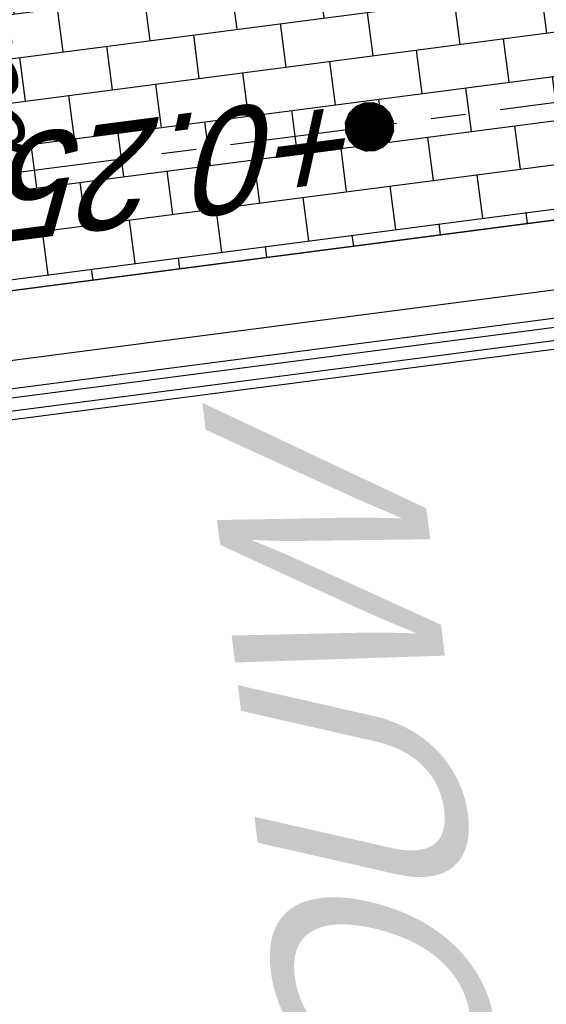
# Model space of a CAD drawing. Extents: x 117893332 to 118394757, y 454959407 to 455669244.
# Tile 63 of 256: x 118280060 to 118282578, y 455191053 to 455195762. Entities that reach past the tile are written whole.
import ezdxf

# ---------------------------------------------------------------- set-up
doc = ezdxf.new("R2010")
doc.units = 0
doc.header["$LTSCALE"] = 200
doc.linetypes.add('Tauw_L_Center2', pattern=[6.4990000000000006, 4, -0.833, 0.833, -0.833])
doc.layers.get('0').update_dxf_attribs({"linetype": 'CONTINUOUS'})
doc.layers.add('INFO', color=6, linetype='CONTINUOUS', plot=False)
for name, color, linetype in [('ZU_N_-_AL999---LP_PE-75_sdr00__18_^200~N_-----', 7, 'CONTINUOUS'), ('ZU_N_-_EL999---LU_pvc160_sdr34~H_-----', 2, 'Tauw_L_Center2'), ('ZU_N_-_ML999---LR_pvc160_sdr34__20_^200~M_-----', 7, 'CONTINUOUS'), ('ZU_N_-_TB00----tekst__50_^200~-_-----', 7, 'CONTINUOUS'), ('ZU_N_-_TVRH----tekst__25_^200~-_-----', 253, 'CONTINUOUS'), ('ZU_N_A_HV01----_arcering verharding gv asfalt~v_-----', 253, 'CONTINUOUS'), ('ZU_N_A_HV02----_arcering verharding ov betonstraatsteen-halfsteensverband~v_-----', 253, 'CONTINUOUS'), ('ZU_N_A_HV02----_arcering verharding ov betontegels-halfsteensverband~v_-----', 253, 'CONTINUOUS'), ('ZU_N_A_HV02----molgoot ov betonstraatsteen~v_-----', 253, 'CONTINUOUS'), ('ZU_N_D_EB00----ONDERDEEL~-_-----', 2, 'CONTINUOUS'), ('ZU_N_D_EB00--F-METSELWERK~-_-----', 7, 'CONTINUOUS')]:
    doc.layers.add(name, color=color, linetype=linetype)
doc.layers.add('ZU_N_-_DX1AMA--_maatvoering_LIN__18_^200', color=7, linetype='CONTINUOUS', lineweight=18)
doc.styles.add('TAUW-ISOCP', font='tcb_isocp.shx')
doc.styles.add('tcb_isocp', font='tcb_isocp.shx')
doc.dimstyles.new('tzu18-dot_^200', dxfattribs={"dimscale": 200, "dimtxt": 1.8, "dimasz": 3, "dimexe": 2, "dimexo": 0, "dimgap": 0.5, "dimtad": 1, "dimdec": 0, "dimzin": 0, "dimdsep": 46, "dimtxsty": 'TAUW-ISOCP', "dimblk": 'DOTSMALL', "dimcen": 2, "dimdle": 1.5, "dimclre": 8, "dimadec": 0, "dimazin": 0, "dimtp": 1, "dimtm": 1, "dimtfac": 1, "dimtix": 1, "dimtmove": 1, "dimatfit": 3, "dimldrblk": 'DOTSMALL', "dimfxl": 1, "dimtvp": 0.5, "dimtolj": 1, "dimtzin": 0, "dimlwd": -1, "dimlwe": 5, "dimarcsym": 0})

# ---------------------------------------------------------------- blocks, each defined once
blk = doc.blocks.new('_DotSmall')
at = {"color": 0, "linetype": 'ByBlock', "const_width": 0.5}
blk.add_lwpolyline([(-0.0625, 0, 1), (0.0625, 0, 1)], format="xyb", close=True, dxfattribs=at)
blk = doc.blocks.new('*D176')
at = {"layer": 'INFO', "color": 0, "transparency": 16777216}
blk.add_line((118294814.871229, 455196088.6645874), (118271334.3082255, 455376476.8503954), dxfattribs=at)
at = {"layer": 'INFO', "color": 8, "lineweight": 5, "transparency": 16777216}
for p, q in [((118270926.7960991, 455376121.2749867), (118271769.6853878, 455376230.9912354)), ((118283893.8771593, 455194969.6439614), (118295172.801628, 455196437.7860984))]:
    blk.add_line(p, q, dxfattribs=at)
at = {"layer": 'INFO', "color": 0, "transparency": 16777216, "xscale": 600, "yscale": 600, "zscale": 600}
for p, rotation in [((118271373.0316072, 455376179.3600599), 97.41631319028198), ((118294776.1478474, 455196386.1549228), 277.416313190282)]:
    blk.add_blockref('_DotSmall', p, dxfattribs=dict(at, rotation=rotation))
at = {"layer": 'INFO', "color": 0, "transparency": 16777216, "insert": (118293774.4660181, 455201912.2906653), "char_height": 360, "attachment_point": 5, "rotation": 97.41631319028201, "style": 'TAUW-ISOCP'}
blk.add_mtext('\\A1;181310', dxfattribs=at)
blk = doc.blocks.new('A$C06DD79C7')
at = {"layer": 'ZU_N_D_EB00--F-METSELWERK~-_-----'}
for p, q in [((17528.99992117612, -21669.99999999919), (17528.99992117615, -26029.9999999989)), ((17568.99992117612, -21709.99999999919), (17568.99992117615, -25989.9999999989)), ((17809.99992014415, -21800.00000111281), (17809.99992014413, -25889.9999999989)), ((18139.99999999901, -21809.99999999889), (18139.99999999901, -25889.9999999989))]:
    blk.add_line(p, q, dxfattribs=at)
blk.add_lwpolyline([(17629.99992014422, -25921.48927002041), (17629.99992014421, -21769.70462589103), (17674.99992014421, -21769.70462589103), (17674.99992014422, -25921.48927002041)], close=True, dxfattribs=at)
blk = doc.blocks.new('*D190')
at = {"layer": 'ZU_N_-_DX1AMA--_maatvoering_LIN__18_^200', "color": 0, "transparency": 16777216}
blk.add_line((118297884.0672815, 455179637.2046039), (118272246.6119197, 455376595.6020989), dxfattribs=at)
at = {"layer": 'ZU_N_-_DX1AMA--_maatvoering_LIN__18_^200', "color": 8, "lineweight": 5, "transparency": 16777216}
for p, q in [((118271839.0997946, 455376240.0266904), (118272681.989082, 455376349.7429389)), ((118286050.7695177, 455178399.4322743), (118298241.9976805, 455179986.3261149))]:
    blk.add_line(p, q, dxfattribs=at)
at = {"layer": 'ZU_N_-_DX1AMA--_maatvoering_LIN__18_^200', "color": 0, "transparency": 16777216, "xscale": 600, "yscale": 600, "zscale": 600}
for p, rotation in [((118272285.3353014, 455376298.1117634), 97.41631319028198), ((118297845.3438999, 455179934.6949394), 277.416313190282)]:
    blk.add_blockref('_DotSmall', p, dxfattribs=dict(at, rotation=rotation))
at = {"layer": 'ZU_N_-_DX1AMA--_maatvoering_LIN__18_^200', "color": 0, "transparency": 16777216, "insert": (118294679.3113192, 455202087.3925235), "char_height": 360, "attachment_point": 5, "rotation": 97.41631319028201, "style": 'TAUW-ISOCP'}
blk.add_mtext('\\A1;198020', dxfattribs=at)
blk = doc.blocks.new('*D194')
at = {"layer": 'ZU_N_-_DX1AMA--_maatvoering_LIN__18_^200', "color": 8, "lineweight": 5, "transparency": 16777216}
for p, q in [((118283546.6574581, 455197660.382759), (118283402.0901661, 455198771.0133486)), ((118241154.1453988, 455192142.2827469), (118241009.5781068, 455193252.9133365))]:
    blk.add_line(p, q, dxfattribs=at)
at = {"layer": 'ZU_N_-_DX1AMA--_maatvoering_LIN__18_^200', "color": 0, "transparency": 16777216}
blk.add_line((118283751.2116771, 455198413.0829495), (118240763.7189468, 455192817.5361742), dxfattribs=at)
at = {"layer": 'ZU_N_-_DX1AMA--_maatvoering_LIN__18_^200', "color": 0, "transparency": 16777216, "xscale": 600, "yscale": 600, "zscale": 600}
for p, rotation in [((118283453.7213416, 455198374.3595679), 7.416313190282), ((118241061.2092823, 455192856.2595558), 187.416313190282)]:
    blk.add_blockref('_DotSmall', p, dxfattribs=dict(at, rotation=rotation))
at = {"layer": 'ZU_N_-_DX1AMA--_maatvoering_LIN__18_^200', "color": 0, "transparency": 16777216, "insert": (118253002.3845489, 455194128.2069523), "char_height": 360, "attachment_point": 5, "rotation": 187.416313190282, "style": 'TAUW-ISOCP'}
blk.add_mtext('\\A1;42750', dxfattribs=at)

msp = doc.modelspace()

# ---------------------------------------------------------------- hatches: boundary and pattern name
at = {"layer": 'ZU_N_A_HV01----_arcering verharding gv asfalt~v_-----'}
h = msp.add_hatch(dxfattribs=at)
h.set_pattern_fill('ASFALT', color=256, scale=3000)
h.set_pattern_definition([(157.416313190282, (118248804.6750337, 455213277.5848131), (-144.0121693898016, -346.2448484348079), []), (217.416313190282, (118248804.6750337, 455213277.5848131), (227.8507499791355, -297.8406213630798), [])])
h.paths.add_polyline_path([(118253562.4644317, 455173882.7550641, -0.413670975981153), (118245855.7562277, 455163886.7559816), (118232779.448046, 455162183.4266028, -0.2396013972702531), (118226539.3488066, 455164396.4313046), (118222931.5859316, 455163926.7441258), (118222383.7487684, 455168135.4742161), (118218106.8741981, 455167574.5760993), (118214434.7360406, 455164219.5352659), (118215506.4412013, 455155986.2169401), (118286398.3345948, 455165213.991818), (118285827.6629735, 455169598.1464381), (118269443.6465182, 455167465.4905022, -0.4142135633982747), (118257765.8233637, 455176453.3294046), (118256227.8597453, 455188268.6539, -0.4142135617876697), (118265215.698611, 455199946.4769887), (118292266.1138908, 455203467.5444995), (118291600.0729585, 455208584.3784367), (118288512.0832502, 455208182.4244898, -0.4142135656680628), (118286360.315439, 455209838.5329916), (118282082.5253519, 455242702.4295251), (118277103.5895731, 455242054.3371087, -0.4142135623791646), (118269661.0073064, 455247782.5220213), (118267518.7053234, 455264240.6439259), (118262945.7468947, 455263645.3963049), (118267639.6027709, 455227475.8892438), (118267223.0791646, 455227421.9624292), (118267223.0953798, 455227421.8374796), (118252708.3945412, 455225558.9908816), (118252749.7655286, 455225241.1604559), (118251437.4330616, 455225070.8540304), (118250715.0444016, 455230620.5667782), (118243327.2569473, 455287376.853917), (118243629.7457429, 455287416.2279319), (118243124.354806, 455290872.4482069), (118240928.7488096, 455307740.0890951, -0.4142135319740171), (118245603.8051835, 455313814.3496923), (118274546.4505115, 455317581.7228291), (118274030.151141, 455321548.2621741), (118245583.3097502, 455317845.426291, -0.4142135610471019), (118239509.0486006, 455322520.4825709), (118233549.7710685, 455368302.3163094, 0.4142135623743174), (118222813.3463366, 455376565.6076621), (118207809.9167748, 455374612.6583502, 0.4142135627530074), (118199546.6254238, 455363876.233606), (118205505.9032047, 455318094.3984217, -0.4142123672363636), (118200830.8688669, 455312020.1400964), (118163460.5556403, 455307155.6086541), (118165370.8677974, 455292480.2047596), (118168069.5899988, 455292831.4889433), (118168020.6380423, 455293207.5597649, -0.4142128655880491), (118177008.4523232, 455304885.379675), (118193278.4294503, 455307003.2308075, -0.1343417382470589), (118196112.2678289, 455306610.6909133), (118204322.7715568, 455303093.5020068), (118205538.0756343, 455305921.5248985, -0.2648123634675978), (118209818.1357149, 455309156.2414026), (118230144.221444, 455311802.0275834, -0.4142136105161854), (118236218.4835087, 455307126.9714311), (118240860.0830218, 455271468.1296604, -0.4142135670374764), (118236185.026669, 455265393.868468), (118214172.9505057, 455262528.6259582), (118214897.7231318, 455256960.5985169, -0.4142135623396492), (118212810.3363711, 455254248.4745319), (118211683.2549989, 455254101.7658931), (118212034.0112402, 455251407.0995864), (118215577.2140856, 455248630.0588531), (118219142.1158661, 455249094.050086), (118218436.6095952, 455254511.7740204, -0.4142294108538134), (118220523.9794215, 455257224.0278775), (118236969.7760967, 455259364.7257031, -0.4142130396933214), (118243044.0360546, 455254689.6790598), (118246252.6892428, 455230039.716037)])
h.paths.add_polyline_path([(118261528.7105488, 455214269.2460867, -0.4142135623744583), (118263616.0973097, 455216981.3700716), (118275257.8857749, 455218496.745074, -0.414213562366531), (118277970.0097599, 455216409.3583131), (118278976.6705481, 455208675.7399464, -0.4142135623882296), (118276889.283787, 455205963.6159614), (118274097.8328038, 455205600.2615634, -0.4142135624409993), (118272506.4212083, 455206825.0918127), (118272485.2704835, 455206987.5811397), (118269242.6258282, 455206565.4962798), (118269263.7765531, 455206403.0069523, -0.4142135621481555), (118268038.9463059, 455204811.595358), (118265247.4953238, 455204448.240958, -0.4142135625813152), (118262535.371337, 455206535.6277188)], flags=16)
h.paths.add_polyline_path([(118241537.8751546, 455300913.520497), (118240100.0229776, 455300726.2209592), (118239912.72344, 455302164.0731364), (118241350.575617, 455302351.3726742)], flags=16)
h.paths.add_polyline_path([(118240440.7304615, 455309039.881115), (118239002.8782845, 455308852.5815772), (118238815.5787469, 455310290.4337544), (118240253.430924, 455310477.7332923)], flags=16)
h.paths.add_polyline_path([(118229627.9109464, 455315768.5622057), (118215546.7017315, 455313935.6554853, -0.4142135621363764), (118209472.4405793, 455318610.7117853), (118204138.0194814, 455359592.1202821, -0.4142394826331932), (118213125.739277, 455371270.8578054), (118217290.6037433, 455371812.9851407, -0.4142135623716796), (118228968.4268994, 455362825.1463385), (118234302.9672465, 455321842.823391, -0.4142135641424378)], flags=16)
h.paths.add_polyline_path([(118229573.6982125, 455316185.0486755), (118215492.4889975, 455314352.1419551, -0.4142135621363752), (118209888.927049, 455318664.9245196), (118204554.5035642, 455359646.3513534, -0.4142400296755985), (118213179.9520113, 455370854.3713357), (118217344.8164798, 455371396.4986713, -0.4142135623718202), (118228551.94043, 455362770.933602), (118233886.4807771, 455321788.6106545, -0.4142135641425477)], flags=0)
h.paths.add_polyline_path([(118232786.1213894, 455366810.1098367), (118231546.5936505, 455366648.6447184), (118231359.294113, 455368086.4968955), (118232598.8218518, 455368247.9620139)], flags=0)
at = {"layer": 'ZU_N_A_HV02----_arcering verharding ov betonstraatsteen-halfsteensverband~v_-----'}
h = msp.add_hatch(dxfattribs=at)
h.set_pattern_fill('BRICK', color=256, scale=33, angle=90)
h.set_pattern_definition([(187.416313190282, (118248804.6750337, 455213277.5848131), (27.04828208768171, -207.796999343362), []), (277.416313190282, (118248804.6750337, 455213277.5848131), (415.593998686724, 54.09656417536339), [209.55, -209.55]), (277.416313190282, (118248596.8780344, 455213250.536531), (415.593998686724, 54.09656417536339), [-209.55, 209.55])])
h.paths.add_polyline_path([(118266640.2985815, 455199557.1040988), (118266959.2682234, 455197106.6366624), (118265293.3223426, 455196889.7857249), (118265806.4071498, 455192948.0387774), (118271766.6693585, 455193723.86737), (118271949.9600316, 455192315.7464492), (118272425.7964167, 455192377.6845754), (118272363.0351827, 455192859.8444422, -0.3253126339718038), (118273128.0635713, 455192469.0964831), (118273210.9809396, 455192479.8895762, -0.3253126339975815), (118273850.4868602, 455193053.4613506), (118273913.2480942, 455192571.3014838), (118274991.9468505, 455192711.7123095), (118274991.3014609, 455192716.6704811), (118274853.1458659, 455193792.8403757), (118274853.1458637, 455193792.8403925), (118276102.6052728, 455193955.4785955), (118275984.7314754, 455194861.0378218, -0.4131892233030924), (118277127.1553307, 455194088.8410553), (118278938.6798045, 455194324.6415006), (118278894.4009743, 455194664.8112758, -0.245466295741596), (118279589.8349578, 455194409.4003196), (118282919.1004934, 455194842.7603471), (118282916.0026229, 455194866.5595741), (118282965.5843454, 455194873.0134711), (118283896.8520558, 455194970.0311942), (118283896.8520627, 455194970.031195), (118285086.8134053, 455195124.9247215), (118284212.1632363, 455201844.3784752)])
at = {"layer": 'ZU_N_A_HV02----_arcering verharding ov betontegels-halfsteensverband~v_-----'}
h = msp.add_hatch(dxfattribs=at)
h.set_pattern_fill('TEGELS', color=256, scale=1200)
h.set_pattern_definition([(97.41631319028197, (118248804.6750337, 455213277.5848131), (-297.4903354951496, -38.7233816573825), []), (187.416313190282, (118248804.6750337, 455213277.5848131), (38.72338165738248, -297.4903354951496), [300, -300]), (187.416313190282, (118248785.3133429, 455213426.3299809), (38.72338165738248, -297.4903354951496), [-300, 300])])
h.paths.add_polyline_path([(118283896.8520627, 455194970.0311947), (118284023.3484428, 455193998.2294325), (118284152.4263816, 455193006.594981), (118284169.3384059, 455192876.6692509), (118284222.1284686, 455192471.1123771), (118284337.0078342, 455191588.5577151), (118284353.9198585, 455191458.6319851), (118284392.5113479, 455191162.1549008), (118284507.3907135, 455190279.600239), (118284524.3027377, 455190149.674509), (118284562.8942272, 455189853.1974246), (118284677.7735928, 455188970.6427624), (118284694.6856171, 455188840.7170326), (118284733.2771065, 455188544.2399485), (118284848.1564721, 455187661.6852861), (118284865.0684964, 455187531.7595564), (118286053.744421, 455178399.819508), (118284645.6234997, 455178216.5288349), (118284636.2681181, 455178288.4010602), (118283753.7134561, 455178173.5216947), (118283763.0688377, 455178101.6494693), (118283336.6660235, 455178046.1459556), (118283327.3106419, 455178118.0181804), (118282444.7559797, 455178003.1388149), (118282454.1113613, 455177931.2665896), (118282324.1856313, 455177914.3545659), (118282027.7085473, 455177875.7630763), (118282018.3531657, 455177947.6353012), (118281135.7985036, 455177832.7559354), (118281002.3203587, 455177843.1351318), (118279724.1251701, 455177676.7564828), (118279737.032964, 455177577.5930375), (118279756.8656529, 455177580.1745964), (118279760.0980863, 455177555.38445), (118279703.100378, 455177547.9652364), (118279621.2637776, 455177537.3128236), (118279518.8733846, 455177549.1958911), (118278051.2543962, 455177358.1605415), (118278221.6372755, 455176049.2030652), (118276785.7505895, 455175862.2982098), (118276801.2399421, 455175743.3020757), (118276759.5912952, 455175737.8808022), (118276763.1437075, 455175710.5895824), (118275553.3496765, 455175553.1144969), (118275562.7050581, 455175481.2422716), (118275136.3022438, 455175425.738758), (118275126.9468622, 455175497.6109834), (118273917.1528312, 455175340.1358979), (118273926.5082129, 455175268.2636725), (118273123.5431344, 455175163.7442328), (118272993.6174045, 455175146.8322085), (118272736.5468709, 455175113.3701459), (118272726.4254297, 455175174.3527951, 0.393836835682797), (118272718.047672, 455175180.3454584), (118272650.6270896, 455175175.2762239), (118272645.503342, 455175214.6391439), (118271916.0774792, 455175119.6920722), (118271921.2012267, 455175080.3291526), (118271853.9221742, 455175067.8199375, 0.3826987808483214), (118271848.2149258, 455175059.5056624), (118271853.9922087, 455174998.4907797), (118271724.0664788, 455174981.5787559), (118271427.5893947, 455174942.9872666), (118271417.4679535, 455175003.9699159, 0.393836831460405), (118271409.0901958, 455175009.9625791), (118271341.6696135, 455175004.8933446), (118271336.5458659, 455175044.2562646), (118270607.1200031, 455174949.3091929), (118270612.2437505, 455174909.9462734), (118270544.9646969, 455174897.437058, 0.3826986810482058), (118270539.2574495, 455174889.1227849), (118270545.0347325, 455174828.1079004), (118270415.1090026, 455174811.1958767), (118269682.3127598, 455174715.8100941), (118269554.5256003, 455175697.5282013), (118267174.3133911, 455175387.7034613), (118268171.9387254, 455167723.4994923), (118271196.4238029, 455168117.1872061), (118270481.4791548, 455173609.7117258), (118287597.379316, 455175837.6346365), (118285086.8134053, 455195124.9247216)])
at = {"layer": 'ZU_N_A_HV02----molgoot ov betonstraatsteen~v_-----'}
h = msp.add_hatch(dxfattribs=at)
h.set_pattern_fill('BRICK', color=256, scale=33.07086, angle=-1.272221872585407e-14)
h.set_pattern_definition([(97.41631319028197, (118248804.6750337, 455213277.5848131), (-208.2431961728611, -27.10636212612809), []), (187.416313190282, (118248804.6750337, 455213277.5848131), (54.21272425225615, -416.4863923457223), [209.999961, -209.999961]), (187.416313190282, (118248777.5686716, 455213485.8280093), (54.21272425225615, -416.4863923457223), [-209.999961, 209.999961])])
h.paths.add_polyline_path([(118236130.8139392, 455265810.3549383), (118213702.2513011, 455262890.899698), (118213756.4640354, 455262474.4132282), (118214481.2366621, 455256906.3857827, -0.4142135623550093), (118212756.1236366, 455254664.9610016), (118211212.5557949, 455254464.0396285), (118211639.701332, 455251182.5165892), (118215456.7662472, 455248190.8321688), (118219612.8361661, 455248731.8037606), (118218853.0924128, 455254566.0083225, -0.4142295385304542), (118220578.1913303, 455256807.5413003), (118237024.0330728, 455258948.2449923, -0.4142135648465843), (118242627.5950311, 455254635.4624813), (118245836.2027732, 455229985.5033018), (118253115.1089609, 455174065.6917914, -0.4217249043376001), (118245799.5223966, 455164302.9789468), (118232725.1971481, 455162599.9081029, -0.2477245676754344), (118226700.8242866, 455164840.9923619), (118223293.5470863, 455164399.8447171), (118222745.9989425, 455168606.3544288), (118217921.2696704, 455167973.9016491), (118213990.0282083, 455164382.1316596), (118215144.1674659, 455155515.5177361), (118286452.5473291, 455164797.5053483), (118286398.3345948, 455165213.991818), (118215506.4412013, 455155986.2169401), (118214434.7360406, 455164219.5352659), (118218106.8741981, 455167574.5760993), (118222383.7487684, 455168135.4742161), (118222931.5859316, 455163926.7441258), (118226539.3488066, 455164396.4313046, 0.2396013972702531), (118232779.448046, 455162183.4266028), (118245855.7562277, 455163886.7559816, 0.4136709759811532), (118253562.4644317, 455173882.7550641), (118246252.6892428, 455230039.716037), (118243044.0360546, 455254689.6790598, 0.4142130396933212), (118236969.7760967, 455259364.7257031), (118220523.9794215, 455257224.0278775, 0.414229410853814), (118218436.6095952, 455254511.7740204), (118219142.1158661, 455249094.050086), (118215577.2140856, 455248630.0588531), (118212034.0112402, 455251407.0995864), (118211683.2549989, 455254101.7658931), (118212810.3363711, 455254248.4745319, 0.4142135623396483), (118214897.7231318, 455256960.5985169), (118214172.9505057, 455262528.6259582), (118236185.026669, 455265393.868468, 0.4142135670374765), (118240860.0830218, 455271468.1296604), (118236218.4835087, 455307126.9714311, 0.4142136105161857), (118230144.221444, 455311802.0275834), (118209818.1357149, 455309156.2414026, 0.2648123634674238), (118205538.0756343, 455305921.5248985), (118204322.7715568, 455303093.5020068), (118196112.2678289, 455306610.6909133, 0.1343417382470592), (118193278.4294503, 455307003.2308075), (118177008.4523232, 455304885.379675, 0.4142128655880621), (118168020.6380423, 455293207.5597649), (118168069.5899988, 455292831.4889433), (118168486.0764684, 455292885.7016779), (118168437.1245119, 455293261.7724997, -0.4142128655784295), (118177062.6660484, 455304468.8933343), (118193332.6431336, 455306586.7444612, -0.1343417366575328), (118195946.8851516, 455306224.6227999), (118199133.4112065, 455304859.5891468), (118204543.5389405, 455302542.0162089), (118205924.3779531, 455305755.5830221, -0.2648230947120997), (118209872.8562951, 455308739.8174797), (118222172.9640686, 455310340.868138), (118230198.421261, 455311385.5394321, -0.4142143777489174), (118235801.9970393, 455307072.7586945), (118240443.5965525, 455271413.9169239, -0.4142135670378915)])
h = msp.add_hatch(dxfattribs=at)
h.set_pattern_fill('BRICK', color=256, scale=33.07086)
h.set_pattern_definition([(97.41631319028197, (118248804.6750337, 455213277.5848131), (-208.2431961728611, -27.10636212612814), []), (187.416313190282, (118248804.6750337, 455213277.5848131), (54.21272425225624, -416.4863923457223), [209.999961, -209.999961]), (187.416313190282, (118248777.5686716, 455213485.8280093), (54.21272425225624, -416.4863923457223), [-209.999961, 209.999961])])
h.paths.add_polyline_path([(118274235.6642532, 455201120.5775577), (118274276.9691945, 455200803.2545261), (118273979.4788588, 455200764.5311442), (118273938.1739175, 455201081.854176), (118265215.698611, 455199946.4769887, 0.002879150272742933), (118265096.7916708, 455199930.302415), (118265138.007419, 455199613.6646045), (118264840.5170834, 455199574.9412227), (118264800.3051654, 455199883.8671613, 0.4024533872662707), (118256227.8597453, 455188268.6539), (118257765.8233637, 455176453.3294047, 0.414213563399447), (118269443.6465182, 455167465.4905022), (118279042.6679922, 455168714.964963), (118279002.1352845, 455169026.3553495), (118279299.6256202, 455169065.0787311), (118279340.1583277, 455168753.6883451), (118285827.6629735, 455169598.1464382), (118285773.4502392, 455170014.6329079), (118285674.2867969, 455170001.7251143), (118285674.4025296, 455170000.8360046), (118282798.6626198, 455169626.5099819), (118279922.92271, 455169252.1839592), (118277047.1828002, 455168877.8579365), (118274171.4428905, 455168503.5319141), (118271295.7029807, 455168129.2058911), (118271196.5335149, 455168116.3443498), (118271196.5395354, 455168116.2980973), (118270085.6554721, 455167971.6978112), (118269389.4337666, 455167881.976994, -0.03330477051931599), (118268061.3467104, 455167798.3911037), (118267961.3467077, 455167798.3911037), (118267961.3467077, 455167799.2642246, -0.3728751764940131), (118258182.3098599, 455176507.5421212), (118256644.3462178, 455188322.8666134, -0.414213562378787), (118265269.9113453, 455199529.990519), (118292320.3266251, 455203051.0580299), (118292266.1138908, 455203467.5444996), (118288222.5645223, 455202941.2083911), (118288263.8694637, 455202623.8853595), (118287966.3791281, 455202585.1619776), (118287925.0741867, 455202902.4850094)])

# ---------------------------------------------------------------- linework, layer by layer
at = {"layer": 'ZU_N_-_EL999---LU_pvc160_sdr34~H_-----'}
msp.add_lwpolyline([(118283150.7583304, 455195433.7219675), (118256635.2345273, 455191982.279599)], dxfattribs=at)
at = {"layer": 'ZU_N_-_ML999---LR_pvc160_sdr34__20_^200~M_-----', "flags": 128}
msp.add_lwpolyline([(118281732.6234269, 455195249.1278057, 0, 0, 0), (118281758.2472971, 455195131.8954839, 0, 91.824, 0), (118281756.2947582, 455195140.8285869, 91.824, 169.728, 0), (118281750.7446279, 455195166.2211078, 169.728, 221.712, 0), (118281742.4271197, 455195204.2747194, 221.712, 240, 0), (118281732.6234269, 455195249.1278057, 240, 221.712, 0), (118281722.8197342, 455195293.980892, 221.712, 169.728, 0), (118281714.502226, 455195332.0345038, 169.728, 91.824, 0), (118281708.9520957, 455195357.4270246, 91.824, 0, 0), (118281706.9995568, 455195366.3601276, 0, 0, 0), (118281732.6234269, 455195249.1278057, 0, 0, 0), (118281509.6896677, 455196269.0768628, 0, 0, 0)], format="xyseb", dxfattribs=at)
at = {"layer": 'ZU_N_D_EB00----ONDERDEEL~-_-----'}
msp.add_lwpolyline([(118283896.8520627, 455194970.0311949), (118274853.1458637, 455193792.8403926)], dxfattribs=at)
at = {"layer": 'ZU_N_D_EB00--F-METSELWERK~-_-----'}
for p, q in [((118278879.1817374, 455194316.8968245), (118282925.0503001, 455194843.534815)), ((118278911.8611241, 455193988.3665971), (118282967.6460302, 455194516.2953668)), ((118278853.7218055, 455193737.7656806), (118283097.9172585, 455194290.2192589)), ((118278819.2195449, 455193692.937185), (118283142.7457542, 455194255.7169983))]:
    msp.add_line(p, q, dxfattribs=at)

# ---------------------------------------------------------------- block references
at = {"layer": 'ZU_N_D_EB00--F-METSELWERK~-_-----', "rotation": 97.41631319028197}
msp.add_blockref('A$C06DD79C7', (118259593.1081578, 455173513.458025), dxfattribs=at)

# ---------------------------------------------------------------- texts
at = {"layer": 'ZU_N_-_AL999---LP_PE-75_sdr00__18_^200~N_-----', "style": 'tcb_isocp', "oblique": 20.00023775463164}
msp.add_text('bob. -0.850', height=360, rotation=97.41631349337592, dxfattribs=at).set_placement((118280099.3735252, 455195086.0332898))
at = {"layer": 'ZU_N_-_TB00----tekst__50_^200~-_-----', "style": 'tcb_isocp', "oblique": 20.00023775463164}
msp.add_text('BEDRIJFSGEBOUW', height=1000, rotation=97.18175416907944, dxfattribs=at).set_placement((118283539.8135315, 455181240.5311034))
at = {"layer": 'ZU_N_-_TVRH----tekst__25_^200~-_-----', "style": 'TAUW-ISOCP', "oblique": 20.00023775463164}
msp.add_text('+0.250', height=500, rotation=187.4163115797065, dxfattribs=at).set_placement((118281698.8622413, 455195423.8656596))

# ---------------------------------------------------------------- dimensions: what is measured, and where the dimension line sits
at = {"layer": 'INFO'}
dim = msp.add_linear_dim(base=(118271373.0316072, 455376179.3600599), p1=(118283893.8771594, 455194969.6439614), p2=(118270926.7960991, 455376121.2749867), angle=97.41631349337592, dimstyle='tzu18-dot_^200', dxfattribs=at)
dim.commit()
dim.dimension.update_dxf_attribs({"geometry": '*D176', "text_midpoint": (118294052.1236646, 455201948.4324883), "dimtype": 160})
at = {"layer": 'ZU_N_-_DX1AMA--_maatvoering_LIN__18_^200'}
for base, p1, p2, angle, picture, middle in [((118272285.3353014, 455376298.1117634), (118286050.7695177, 455178399.4322743), (118271839.0997946, 455376240.0266904), 97.41631349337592, '*D190', (118294957.0903791, 455202123.5501505)), ((118241061.2092824, 455192856.2595558), (118283546.6574582, 455197660.382759), (118241154.1453988, 455192142.2827469), 187.4163115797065, '*D194', (118252966.2381524, 455194405.8997355))]:
    dim = msp.add_linear_dim(base=base, p1=p1, p2=p2, angle=angle, dimstyle='tzu18-dot_^200', dxfattribs=at)
    dim.commit()
    dim.dimension.update_dxf_attribs({"geometry": picture, "text_midpoint": middle, "dimtype": 160})

doc.saveas('drawing.dxf')
